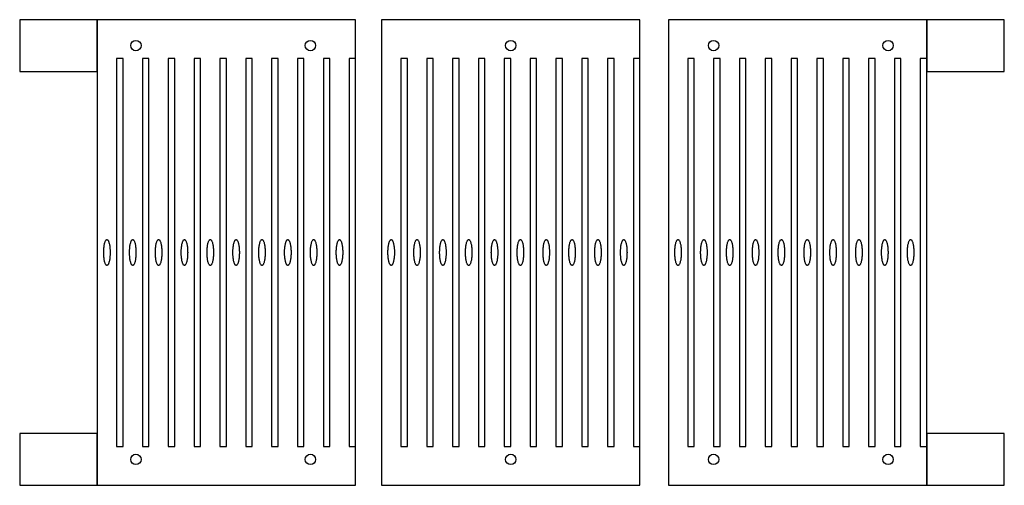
# Model space of a CAD drawing. Header units: millimetres. Extents: x -30 to 351, y 231 to 411.
import ezdxf

# ---------------------------------------------------------------- set-up
doc = ezdxf.new("R2010")
doc.units = ezdxf.units.MM
doc.header["$MEASUREMENT"] = 0
doc.layers.add('Default', color=178, linetype='Continuous', true_color=0x000000)

msp = doc.modelspace()

# ---------------------------------------------------------------- linework, layer by layer
at = {"layer": 'Default'}
for points in [[(-30, 391), (0, 391), (0, 411), (-30, 411)], [(0, 231), (100, 231), (100, 411), (0, 411)], [(110, 231), (210, 231), (210, 411), (110, 411)], [(221, 231), (321, 231), (321, 411), (221, 411)], [(321, 391), (351, 391), (351, 411), (321, 411)], [(7.5, 246), (10, 246), (10, 396), (7.5, 396)], [(17.5, 246), (20, 246), (20, 396), (17.5, 396)], [(27.5, 246), (30, 246), (30, 396), (27.5, 396)], [(37.5, 246), (40, 246), (40, 396), (37.5, 396)], [(47.5, 246), (50, 246), (50, 396), (47.5, 396)], [(57.5, 246), (60, 246), (60, 396), (57.5, 396)], [(67.5, 246), (70, 246), (70, 396), (67.5, 396)], [(77.5, 246), (80, 246), (80, 396), (77.5, 396)], [(87.5, 246), (90, 246), (90, 396), (87.5, 396)], [(97.5, 246), (100, 246), (100, 396), (97.5, 396)], [(117.5, 246), (120, 246), (120, 396), (117.5, 396)], [(127.5, 246), (130, 246), (130, 396), (127.5, 396)], [(137.5, 246), (140, 246), (140, 396), (137.5, 396)], [(147.5, 246), (150, 246), (150, 396), (147.5, 396)], [(157.5, 246), (160, 246), (160, 396), (157.5, 396)], [(167.5, 246), (170, 246), (170, 396), (167.5, 396)], [(177.5, 246), (180, 246), (180, 396), (177.5, 396)], [(187.5, 246), (190, 246), (190, 396), (187.5, 396)], [(197.5, 246), (200, 246), (200, 396), (197.5, 396)], [(207.5, 246), (210, 246), (210, 396), (207.5, 396)], [(228.5, 246), (231, 246), (231, 396), (228.5, 396)], [(238.5, 246), (241, 246), (241, 396), (238.5, 396)], [(248.5, 246), (251, 246), (251, 396), (248.5, 396)], [(258.5, 246), (261, 246), (261, 396), (258.5, 396)], [(268.5, 246), (271, 246), (271, 396), (268.5, 396)], [(278.5, 246), (281, 246), (281, 396), (278.5, 396)], [(288.5, 246), (291, 246), (291, 396), (288.5, 396)], [(298.5, 246), (301, 246), (301, 396), (298.5, 396)], [(308.5, 246), (311, 246), (311, 396), (308.5, 396)], [(318.5, 246), (321, 246), (321, 396), (318.5, 396)], [(-30, 231), (0, 231), (0, 251), (-30, 251)], [(321, 231), (351, 231), (351, 251), (321, 251)]]:
    msp.add_lwpolyline(points, close=True, dxfattribs=at)
for centre in [(15, 401), (82.5, 401), (160, 401), (238.5, 401), (306, 401), (15, 241), (82.5, 241), (160, 241), (238.5, 241), (306, 241)]:
    msp.add_circle(centre, 2, dxfattribs=at)
for points in [[(5, 321), (5, 326), (3.75, 326), (2.5, 326), (2.5, 321), (2.5, 316), (3.75, 316), (5, 316), (5, 321)], [(15, 321), (15, 326), (13.75, 326), (12.5, 326), (12.5, 321), (12.5, 316), (13.75, 316), (15, 316), (15, 321)], [(25, 321), (25, 326), (23.75, 326), (22.5, 326), (22.5, 321), (22.5, 316), (23.75, 316), (25, 316), (25, 321)], [(35, 321), (35, 326), (33.75, 326), (32.5, 326), (32.5, 321), (32.5, 316), (33.75, 316), (35, 316), (35, 321)], [(45, 321), (45, 326), (43.75, 326), (42.5, 326), (42.5, 321), (42.5, 316), (43.75, 316), (45, 316), (45, 321)], [(55, 321), (55, 326), (53.75, 326), (52.5, 326), (52.5, 321), (52.5, 316), (53.75, 316), (55, 316), (55, 321)], [(65, 321), (65, 326), (63.75, 326), (62.5, 326), (62.5, 321), (62.5, 316), (63.75, 316), (65, 316), (65, 321)], [(75, 321), (75, 326), (73.75, 326), (72.5, 326), (72.5, 321), (72.5, 316), (73.75, 316), (75, 316), (75, 321)], [(85, 321), (85, 326), (83.75, 326), (82.5, 326), (82.5, 321), (82.5, 316), (83.75, 316), (85, 316), (85, 321)], [(95, 321), (95, 326), (93.75, 326), (92.5, 326), (92.5, 321), (92.5, 316), (93.75, 316), (95, 316), (95, 321)], [(115, 321), (115, 326), (113.75, 326), (112.5, 326), (112.5, 321), (112.5, 316), (113.75, 316), (115, 316), (115, 321)], [(125, 321), (125, 326), (123.75, 326), (122.5, 326), (122.5, 321), (122.5, 316), (123.75, 316), (125, 316), (125, 321)], [(135, 321), (135, 326), (133.75, 326), (132.5, 326), (132.5, 321), (132.5, 316), (133.75, 316), (135, 316), (135, 321)], [(145, 321), (145, 326), (143.75, 326), (142.5, 326), (142.5, 321), (142.5, 316), (143.75, 316), (145, 316), (145, 321)], [(155, 321), (155, 326), (153.75, 326), (152.5, 326), (152.5, 321), (152.5, 316), (153.75, 316), (155, 316), (155, 321)], [(165, 321), (165, 326), (163.75, 326), (162.5, 326), (162.5, 321), (162.5, 316), (163.75, 316), (165, 316), (165, 321)], [(175, 321), (175, 326), (173.75, 326), (172.5, 326), (172.5, 321), (172.5, 316), (173.75, 316), (175, 316), (175, 321)], [(185, 321), (185, 326), (183.75, 326), (182.5, 326), (182.5, 321), (182.5, 316), (183.75, 316), (185, 316), (185, 321)], [(195, 321), (195, 326), (193.75, 326), (192.5, 326), (192.5, 321), (192.5, 316), (193.75, 316), (195, 316), (195, 321)], [(205, 321), (205, 326), (203.75, 326), (202.5, 326), (202.5, 321), (202.5, 316), (203.75, 316), (205, 316), (205, 321)], [(226, 321), (226, 326), (224.75, 326), (223.5, 326), (223.5, 321), (223.5, 316), (224.75, 316), (226, 316), (226, 321)], [(236, 321), (236, 326), (234.75, 326), (233.5, 326), (233.5, 321), (233.5, 316), (234.75, 316), (236, 316), (236, 321)], [(246, 321), (246, 326), (244.75, 326), (243.5, 326), (243.5, 321), (243.5, 316), (244.75, 316), (246, 316), (246, 321)], [(256, 321), (256, 326), (254.75, 326), (253.5, 326), (253.5, 321), (253.5, 316), (254.75, 316), (256, 316), (256, 321)], [(266, 321), (266, 326), (264.75, 326), (263.5, 326), (263.5, 321), (263.5, 316), (264.75, 316), (266, 316), (266, 321)], [(276, 321), (276, 326), (274.75, 326), (273.5, 326), (273.5, 321), (273.5, 316), (274.75, 316), (276, 316), (276, 321)], [(286, 321), (286, 326), (284.75, 326), (283.5, 326), (283.5, 321), (283.5, 316), (284.75, 316), (286, 316), (286, 321)], [(296, 321), (296, 326), (294.75, 326), (293.5, 326), (293.5, 321), (293.5, 316), (294.75, 316), (296, 316), (296, 321)], [(306, 321), (306, 326), (304.75, 326), (303.5, 326), (303.5, 321), (303.5, 316), (304.75, 316), (306, 316), (306, 321)], [(316, 321), (316, 326), (314.75, 326), (313.5, 326), (313.5, 321), (313.5, 316), (314.75, 316), (316, 316), (316, 321)]]:
    msp.add_rational_spline(points, [1, 0.707106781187, 1, 0.707106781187, 1, 0.707106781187, 1, 0.707106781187, 1], degree=2, knots=[0, 0, 0, 1.570796, 1.570796, 3.141593, 3.141593, 4.712389, 4.712389, 6.283185, 6.283185, 6.283185], dxfattribs=at)

doc.saveas('drawing.dxf')
